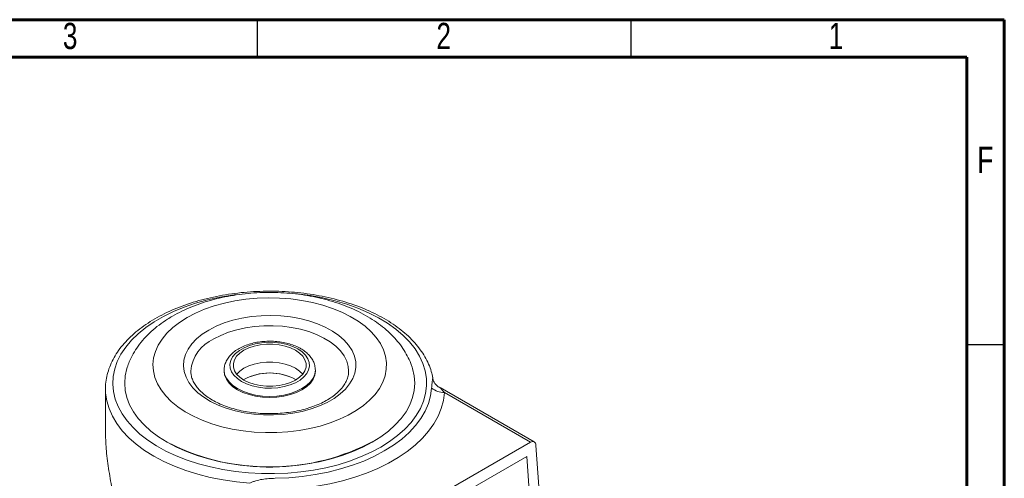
# Model space of a CAD drawing. Header units: inches. Extents: x 0.6 to 16.3, y 0.2 to 11.5.
# Tile 6 of 6: x 11.2 to 16.3, y 9.1 to 11.5. Entities that reach past the tile are written whole.
import ezdxf

# ---------------------------------------------------------------- set-up
doc = ezdxf.new("R2010")
doc.units = ezdxf.units.IN
doc.header["$MEASUREMENT"] = 0
doc.styles.add('SLDTEXTSTYLE0', font='TXT', dxfattribs={"width": 0.75})

msp = doc.modelspace()

# ---------------------------------------------------------------- linework, layer by layer
at = {"color": 7, "linetype": 'Continuous', "lineweight": 60}
for p, q in [((0.59055118, 11.49606299), (16.33858268, 11.49606299)), ((16.33858268, 11.49606299), (16.33858268, 0.19685039)), ((0.78740157, 11.2992126), (16.14173228, 11.2992126)), ((16.14173228, 11.2992126), (16.14173228, 0.39370079))]:
    msp.add_line(p, q, dxfattribs=at)
at = {"color": 7, "linetype": 'Continuous', "lineweight": 30}
for p, q in [((12.4015748, 11.49606299), (12.4015748, 11.2992126)), ((14.37007874, 11.49606299), (14.37007874, 11.2992126)), ((16.33858268, 9.78346457), (16.14173228, 9.78346457))]:
    msp.add_line(p, q, dxfattribs=at)
at = {"color": 7, "linetype": 'Continuous', "lineweight": 15}
for p, q in [((12.70806294, 9.65200484), (12.70808205, 9.65025516)), ((12.22731282, 9.65025516), (12.22731282, 9.64397408)), ((12.33171536, 9.60077887), (12.32841926, 9.5988288)), ((12.6036795, 9.60077887), (12.6069756, 9.5988288)), ((12.70808205, 9.64397408), (12.70808205, 9.65025516)), ((11.60231282, 9.54975783), (11.60232278, 9.55215579)), ((11.60231282, 9.54975783), (11.60231282, 9.31669547)), ((13.36538871, 9.55705604), (13.36672482, 9.55651802)), ((13.86110957, 9.27144416), (13.36564405, 9.55747032)), ((13.8411836, 9.26994224), (13.38828237, 9.53139656)), ((13.8411836, 9.26994224), (12.95240477, 8.75686115)), ((13.93460729, 8.37327614), (13.87075939, 9.2528634)), ((13.82184807, 9.19474398), (12.98066296, 8.70913815)), ((13.87779087, 8.42405977), (13.82184807, 9.19474398))]:
    msp.add_line(p, q, dxfattribs=at)
at = {"color": 8, "linetype": 'Continuous', "lineweight": 15, "flags": 128}
for points in [[(12.28972806, 10.04734896), (12.27044861, 10.04475608), (12.20394262, 10.03360185), (12.13928667, 10.0192741), (12.0769343, 10.00187331), (12.01732284, 9.98152154), (11.96087044, 9.95836155), (11.90797307, 9.93255578), (11.85900176, 9.90428524), (11.81430002, 9.87374824), (11.77418138, 9.84115896), (11.73892727, 9.806746), (11.70878495, 9.77075074), (11.68396586, 9.73342566), (11.66464408, 9.69503257), (11.65095515, 9.65584077), (11.64299507, 9.61612515), (11.64081969, 9.57616431), (11.64444427, 9.53623852), (11.65384337, 9.49662786), (11.66895107, 9.45761015), (11.68966141, 9.41945907), (11.71582911, 9.38244223), (11.74727063, 9.34681928), (11.78376542, 9.31284008), (11.8250575, 9.28074298), (11.87085724, 9.25075311), (11.92084339, 9.22308083), (11.97466532, 9.19792024), (12.03194552, 9.17544782), (12.09228221, 9.15582121), (12.15525216, 9.13917806), (12.2204137, 9.12563513), (12.28730975, 9.11528739), (12.35547109, 9.10820744), (12.42441962, 9.10444494), (12.49367171, 9.10402627), (12.56274161, 9.10695438), (12.63114485, 9.11320872), (12.69840161, 9.12274542), (12.76404016, 9.1354976), (12.82760007, 9.1513758), (12.88863552, 9.17026865), (12.9467184, 9.19204363), (13.00144129, 9.21654801), (13.05242035, 9.24360989), (13.05242035, 9.24360989)], [(13.05242035, 9.24360989), (13.09929799, 9.27303948), (13.14174542, 9.30463033), (13.17946488, 9.33816086), (13.2121918, 9.37339588), (13.23969663, 9.41008823), (13.26178644, 9.44798056), (13.27830629, 9.48680706), (13.28914029, 9.52629541), (13.29421247, 9.56616862), (13.29348724, 9.606147), (13.28696968, 9.64595013), (13.27470552, 9.68529884), (13.25678078, 9.72391711), (13.23332118, 9.76153406), (13.20449129, 9.79788584), (13.17049331, 9.83271747), (13.13156573, 9.86578463), (13.08798158, 9.89685537), (13.04004659, 9.92571176), (12.98809698, 9.95215138), (12.93249715, 9.9759888), (12.87363707, 9.99705679), (12.81192962, 10.01520759), (12.74780763, 10.03031388), (12.68172087, 10.04226971), (12.61413289, 10.0509912), (12.60557775, 10.05185307)], [(12.70808205, 9.65025516), (12.70512251, 9.62854658), (12.69631679, 9.60737254), (12.68188169, 9.58725441), (12.66217267, 9.56868757), (12.63767502, 9.55212919), (12.60899196, 9.537987), (12.57682976, 9.52660922), (12.54198036, 9.51827602), (12.50530187, 9.51319258), (12.46769743, 9.51148408), (12.43009299, 9.51319258), (12.3934145, 9.51827602), (12.3585651, 9.52660922), (12.3264029, 9.537987), (12.29771984, 9.55212919), (12.27322219, 9.56868757), (12.25351317, 9.58725441), (12.23907808, 9.60737254), (12.23027235, 9.62854658), (12.22731618, 9.64952116)], [(12.36257764, 9.05388134), (12.29193275, 9.0605947), (12.22249091, 9.07065623), (12.15472744, 9.08399707), (12.08910616, 9.10052591), (12.02607622, 9.12012961), (11.96606906, 9.14267399), (11.90949539, 9.16800475), (11.85674246, 9.19594849), (11.80817133, 9.22631395), (11.76411447, 9.25889329), (11.72487343, 9.29346352), (11.6907168, 9.329788), (11.66187838, 9.36761812), (11.63855556, 9.40669493), (11.62090797, 9.44675096), (11.60905641, 9.48751205), (11.603082, 9.52869919), (11.60231282, 9.54975783)]]:
    msp.add_lwpolyline(points, dxfattribs=at)
at = {"color": 7, "linetype": 'Continuous', "lineweight": 15, "flags": 128}
for points in [[(12.0325548, 9.92658199), (11.99258888, 9.90116475), (11.95705892, 9.87363941), (11.92629666, 9.84426297), (11.90058931, 9.81330971), (11.8801769, 9.78106864), (11.86525, 9.74784077), (11.855948, 9.71393636), (11.85235774, 9.67967194), (11.85451274, 9.64536745), (11.86239287, 9.61134318), (11.87592458, 9.57791679), (11.8949815, 9.54540039), (11.91938572, 9.51409757), (11.94890938, 9.48430059), (11.98327683, 9.45628766), (12.02216718, 9.43032034), (12.06521732, 9.40664107), (12.11202531, 9.38547094), (12.16215412, 9.3670076), (12.2151357, 9.35142345), (12.27047539, 9.33886399), (12.32765648, 9.32944648), (12.3861451, 9.32325886), (12.44539515, 9.3203589), (12.50485343, 9.32077366), (12.56396479, 9.32449929), (12.62217734, 9.33150098), (12.67894754, 9.34171338), (12.73374536, 9.35504113), (12.78605916, 9.3713598), (12.83540051, 9.39051701), (12.88130871, 9.41233391), (12.92335513, 9.43660679), (12.9611472, 9.46310903), (12.99433206, 9.49159318), (13.02259988, 9.5217933), (13.04568672, 9.5534274), (13.06337703, 9.58620015), (13.07550564, 9.61980553), (13.08195931, 9.65392979), (13.08267778, 9.68825433), (13.07765435, 9.72245866), (13.06693591, 9.75622342), (13.05062255, 9.78923336), (13.02886657, 9.82118028), (13.0018711, 9.85176589), (12.9698882, 9.88070464), (12.93321648, 9.90772632), (12.89219833, 9.93257864), (12.84721674, 9.95502956), (12.79869167, 9.97486946), (12.7470762, 9.99191311), (12.69285224, 10.00600136), (12.63652608, 10.01700269), (12.57862361, 10.02481438), (12.51968545, 10.02936349), (12.46026189, 10.03060754), (12.40090775, 10.02853492), (12.34217722, 10.02316499), (12.28461863, 10.01454788), (12.2287694, 10.00276405), (12.17515097, 9.98792351), (12.12426397, 9.97016483), (12.07658352, 9.94965382), (12.0325548, 9.92658199)], [(12.14650777, 9.86079834), (12.18521423, 9.88072588), (12.2276033, 9.89797643), (12.27312235, 9.91232508), (12.32117799, 9.92358478), (12.37114374, 9.93160875), (12.42236821, 9.93629237), (12.47418361, 9.9375746), (12.52591446, 9.93543872), (12.57688636, 9.92991256), (12.62643481, 9.92106818), (12.67391388, 9.90902087), (12.71870461, 9.89392768), (12.76022307, 9.87598539), (12.79792801, 9.85542789), (12.83132789, 9.83252319), (12.8599873, 9.80756988), (12.8835326, 9.78089326), (12.90165686, 9.75284111), (12.91412379, 9.72377913), (12.92077087, 9.69408619), (12.92151145, 9.66414937), (12.91633587, 9.63435896), (12.90531159, 9.60510332), (12.88858235, 9.57676383), (12.86636623, 9.54970994), (12.83895286, 9.52429436), (12.8066996, 9.50084839), (12.77002693, 9.47967771), (12.72941293, 9.4610583), (12.68538707, 9.4452329), (12.63852329, 9.4324078), (12.58943254, 9.42275022), (12.53875478, 9.41638604), (12.48715068, 9.41339824), (12.43529298, 9.41382577), (12.38385772, 9.41766304), (12.33351544, 9.42486005), (12.28492243, 9.43532296), (12.23871216, 9.44891538), (12.19548708, 9.4654601), (12.15581067, 9.48474144), (12.12020018, 9.50650804), (12.08911985, 9.53047614), (12.06297485, 9.55633327), (12.04210604, 9.58374236), (12.02678546, 9.61234607), (12.01721284, 9.64177152), (12.01351297, 9.6716351), (12.0157341, 9.7015475), (12.02384726, 9.73111876), (12.03774668, 9.75996337), (12.05725117, 9.7877053), (12.08210646, 9.81398289), (12.11198851, 9.83845357), (12.14650777, 9.86079834)], [(12.88345683, 9.64562471), (12.88123177, 9.66882701), (12.87323741, 9.69688772), (12.85955016, 9.72420564), (12.84036215, 9.75039729), (12.81594275, 9.77509498), (12.78663475, 9.79795203), (12.75284956, 9.81864756), (12.71506147, 9.83689106), (12.67380093, 9.85242643), (12.62964714, 9.86503559), (12.58321994, 9.87454152), (12.53517106, 9.8808108), (12.48617499, 9.8837554), (12.43691954, 9.88333401), (12.38809614, 9.87955252), (12.34039017, 9.87246403), (12.29447131, 9.86216804), (12.25098417, 9.84880908), (12.21053921, 9.83257469), (12.17370419, 9.81369277)], [(12.61591789, 9.76094535), (12.58950007, 9.77386202), (12.55975979, 9.78409234), (12.52750829, 9.79135726), (12.49362531, 9.79545861), (12.45903508, 9.79628451), (12.42468114, 9.79381244), (12.39150057, 9.78810983), (12.36039845, 9.77933223), (12.33222317, 9.76771907), (12.30774327, 9.75358712), (12.28762651, 9.73732188), (12.27242161, 9.71936701), (12.26254332, 9.70021227), (12.25826111, 9.68038016), (12.25969177, 9.66041165), (12.26679629, 9.64085142), (12.27938086, 9.62223303), (12.29710222, 9.60506433), (12.31947697, 9.58981365), (12.34589479, 9.57689698), (12.37563507, 9.56666665), (12.40788657, 9.55940173), (12.44176955, 9.55530038), (12.47635978, 9.55447448), (12.51071372, 9.55694655), (12.54389429, 9.56264916), (12.57499641, 9.57142676), (12.60317169, 9.58303992), (12.62765159, 9.59717187), (12.64776836, 9.61343711), (12.66297325, 9.63139198), (12.67285154, 9.65054672), (12.67713375, 9.67037883), (12.67570309, 9.69034734), (12.66859858, 9.70990757), (12.656014, 9.72852597), (12.63829264, 9.74569466), (12.61591789, 9.76094535)], [(12.33171536, 9.59687872), (12.35739427, 9.5844398), (12.38642469, 9.57476404), (12.41792454, 9.56814544), (12.45093671, 9.56478508), (12.48445815, 9.56478508), (12.51747032, 9.56814544), (12.54897017, 9.57476404), (12.57800059, 9.5844398), (12.6036795, 9.59687872), (12.62522667, 9.61170284), (12.64198739, 9.62846174), (12.6534524, 9.64664622), (12.65927333, 9.66570374), (12.65927333, 9.68505525), (12.6534524, 9.70411278), (12.64198739, 9.72229725), (12.62522667, 9.73905616), (12.6036795, 9.75388028), (12.57800059, 9.76631919), (12.54897017, 9.77599495), (12.51747032, 9.78261356), (12.48445815, 9.78597391), (12.45093671, 9.78597391), (12.41792454, 9.78261356), (12.38642469, 9.77599495), (12.35739427, 9.76631919), (12.33171536, 9.75388028), (12.31016819, 9.73905616), (12.29340747, 9.72229725), (12.28194246, 9.70411278), (12.27612153, 9.68505525), (12.27612153, 9.66570374), (12.28194246, 9.64664622), (12.29340747, 9.62846174), (12.31016819, 9.61170284), (12.33171536, 9.59687872)], [(13.21832466, 9.66439575), (13.22030729, 9.65816649), (13.22900943, 9.6200082), (13.23191751, 9.58155728), (13.22900943, 9.54310635), (13.22030729, 9.50494807), (13.20587735, 9.46737282), (13.1858294, 9.43066659), (13.16031604, 9.39510872), (13.12953144, 9.36096984), (13.09370987, 9.32850977), (13.05312398, 9.29797554), (13.00808263, 9.26959954), (12.95892863, 9.24359772), (12.90603606, 9.22016799), (12.84980747, 9.19948864), (12.79067079, 9.18171706), (12.72907609, 9.16698851), (12.66549214, 9.15541508), (12.60040286, 9.14708485), (12.5343036, 9.14206122), (12.46769743, 9.14038241), (12.40109126, 9.14206122), (12.33499201, 9.14708485), (12.26990272, 9.15541508), (12.20631877, 9.16698851), (12.14472407, 9.18171706), (12.08558739, 9.19948864), (12.0293588, 9.22016799), (11.97646623, 9.24359772), (11.92731223, 9.26959954), (11.88227088, 9.29797554), (11.84168499, 9.32850977), (11.80586342, 9.36096984), (11.77507882, 9.39510872), (11.74956546, 9.43066659), (11.72951752, 9.46737282), (11.71508757, 9.50494807), (11.70638544, 9.54310635), (11.70347735, 9.58155728), (11.70638544, 9.6200082), (11.71508757, 9.65816649), (11.71718439, 9.66473984)], [(12.33171536, 9.65966403), (12.31016819, 9.64483991), (12.29356162, 9.62827137)], [(12.33171536, 9.65966403), (12.31016819, 9.64483991), (12.29356162, 9.62827137)], [(12.64183324, 9.62827137), (12.62522667, 9.64483991), (12.6036795, 9.65966403), (12.57800059, 9.67210294), (12.54897017, 9.6817787), (12.51747032, 9.68839731), (12.48445815, 9.69175766), (12.45093671, 9.69175766), (12.41792454, 9.68839731), (12.38642469, 9.6817787), (12.35739427, 9.67210294), (12.33171536, 9.65966403)], [(12.64183324, 9.62827137), (12.62522667, 9.64483991), (12.6036795, 9.65966403), (12.57800059, 9.67210294), (12.54897017, 9.6817787), (12.51747032, 9.68839731), (12.48445815, 9.69175766), (12.45093671, 9.69175766), (12.41792454, 9.68839731), (12.38642469, 9.6817787), (12.35739427, 9.67210294), (12.33171536, 9.65966403)], [(12.22731282, 9.64397408), (12.23027235, 9.6222655), (12.23907808, 9.60109146), (12.25351317, 9.58097333), (12.27322219, 9.56240648), (12.29771984, 9.54584811), (12.3264029, 9.53170591), (12.3585651, 9.52032814), (12.3934145, 9.51199494), (12.43009299, 9.5069115), (12.46769743, 9.505203), (12.50530187, 9.5069115), (12.54198036, 9.51199494), (12.57682976, 9.52032814), (12.60899196, 9.53170591), (12.63767502, 9.54584811), (12.66217267, 9.56240648), (12.68188169, 9.58097333), (12.69631679, 9.60109146), (12.70512251, 9.6222655), (12.70808205, 9.64397408), (12.70808205, 9.64397408)], [(12.49717993, 9.07957255), (12.56818751, 9.08270427), (12.63849604, 9.08924105), (12.70761642, 9.0991374), (12.77506784, 9.11232449), (12.84038108, 9.12871059), (12.90310178, 9.14818169), (12.96279365, 9.17060236), (13.01904144, 9.19581663), (13.07145387, 9.2236491), (13.11966634, 9.25390615), (13.16334347, 9.28637731), (13.20218142, 9.32083669), (13.23591002, 9.35704458), (13.26429464, 9.39474911), (13.28713782, 9.43368799), (13.30428067, 9.47359034), (13.31560393, 9.51417859), (13.32102882, 9.55517039)], [(13.38828237, 9.53139656), (13.38289713, 9.4894934), (13.37179759, 9.44796652), (13.35505306, 9.4070752), (13.33276809, 9.36707476), (13.30508181, 9.32821495), (13.27216709, 9.29073841), (13.23422946, 9.25487912), (13.19150577, 9.22086099), (13.14426278, 9.18889641), (13.09279548, 9.15918497), (13.03742521, 9.13191217), (12.97849769, 9.10724831), (12.91638085, 9.08534738), (12.85146254, 9.06634612), (12.78414808, 9.05036317), (12.71485777, 9.03749833), (12.64402426, 9.02783192), (12.5720898, 9.02142429), (12.49950354, 9.01831546)]]:
    msp.add_lwpolyline(points, dxfattribs=at)
at = {"color": 7, "linetype": 'Continuous', "lineweight": 15}
for centre, radius, start, end in [((12.25360777, 9.62780733), 0.20233136, 113.26064159, 175.39977787), ((12.46786091, 9.34410121), 0.29039648, 62.11486118, 118.69694817), ((12.46753396, 9.34410121), 0.29039648, 61.30305183, 117.88513882), ((13.38932855, 9.64136945), 0.10997786, 231.60849559, 269.45495831), ((12.46617286, 10.30556582), 1.16702412, 243.55277971, 298.20076784)]:
    msp.add_arc(centre, radius, start, end, dxfattribs=at)
msp.add_ellipse((13.84356298, 9.23716324), major_axis=(0.01643684, 0.03486165), ratio=0.6252609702, start_param=5.4457534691, end_param=7.0165497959, dxfattribs=at)
for points, knots in [([(13.3271221, 9.60910968), (13.32474775, 9.62038127), (13.31956698, 9.64497568), (13.30546225, 9.6821104), (13.28615327, 9.72043477), (13.26179154, 9.75773282), (13.23265768, 9.79380875), (13.19885356, 9.82842695), (13.16059548, 9.86135703), (13.11812946, 9.89237931), (13.07174099, 9.9212957), (13.02174064, 9.9479308), (12.96845461, 9.9721336), (12.91221956, 9.99377444), (12.85337798, 10.01274268), (12.7922821, 10.02894287), (12.72929338, 10.04229407), (12.66478169, 10.05272968), (12.5991241, 10.06019763), (12.53270336, 10.06466064), (12.46590605, 10.06609649), (12.39912122, 10.06449815), (12.33273815, 10.05987403), (12.26714356, 10.05224787), (12.20271881, 10.04165829), (12.13983794, 10.02815817), (12.07886636, 10.01181404), (12.02015937, 9.99270535), (11.96406092, 9.97092373), (11.91090299, 9.94657243), (11.86100549, 9.91976619), (11.81467681, 9.89063192), (11.77221866, 9.85931393), (11.73392286, 9.82597746), (11.70006676, 9.79081505), (11.67090999, 9.75404973), (11.64666238, 9.71594008), (11.62755248, 9.67677828), (11.61350343, 9.6368732), (11.60527154, 9.59654549), (11.60175588, 9.56826433), (11.6024761, 9.5535783), (11.60253539, 9.55236932)], [0, 0, 0, 0, 0.0210471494, 0.0459244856, 0.0709700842, 0.0962195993, 0.1216719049, 0.1472977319, 0.1730533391, 0.1988933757, 0.2247791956, 0.2506817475, 0.2765780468, 0.3024591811, 0.3283212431, 0.3541636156, 0.3799877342, 0.4057962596, 0.4315925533, 0.4573803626, 0.4831636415, 0.5089464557, 0.5347322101, 0.5605244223, 0.5863272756, 0.6121449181, 0.6379813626, 0.663840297, 0.6897247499, 0.7156365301, 0.7415753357, 0.7675374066, 0.7935136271, 0.8194795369, 0.8454042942, 0.8712455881, 0.8969527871, 0.9224760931, 0.9477813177, 0.9728655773, 0.9977662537, 1, 1, 1, 1]), ([(13.21775729, 9.66470329), (13.21682224, 9.66795573), (13.21187334, 9.68516983), (13.1981209, 9.71514433), (13.17646441, 9.7543587), (13.14967663, 9.79204732), (13.11830714, 9.82818362), (13.08228587, 9.86250517), (13.04181661, 9.89475641), (12.99716768, 9.92464811), (12.94872694, 9.95191268), (12.89695802, 9.97632371), (12.84234455, 9.99772107), (12.78535278, 10.01600389), (12.72640369, 10.03111634), (12.66589432, 10.04302474), (12.60420773, 10.05170774), (12.54171887, 10.05715175), (12.47879834, 10.059349), (12.4158162, 10.05829658), (12.35314415, 10.05399687), (12.29115079, 10.04645687), (12.23019598, 10.03568848), (12.17063805, 10.02169744), (12.11280593, 10.00451252), (12.05713222, 9.98406967), (12.00426804, 9.9609052), (11.97169234, 9.94301533), (11.95563797, 9.93419862)], [0, 0, 0, 0, 0.0082953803, 0.0439046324, 0.0800961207, 0.1170522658, 0.1548805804, 0.1935897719, 0.2330822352, 0.2731757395, 0.3136515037, 0.3543068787, 0.3949590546, 0.4355251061, 0.4759730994, 0.5163011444, 0.5565257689, 0.5966740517, 0.6367788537, 0.6768761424, 0.7169994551, 0.7571787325, 0.7974526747, 0.8378590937, 0.8784328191, 0.9192017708, 0.9601800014, 1, 1, 1, 1]), ([(11.95563797, 9.93419862), (11.9468846, 9.92899688), (11.92201038, 9.91421526), (11.88377405, 9.88747566), (11.84250444, 9.8531701), (11.80580857, 9.81613227), (11.77403695, 9.7768419), (11.74785201, 9.73565456), (11.72891656, 9.69840275), (11.72100207, 9.6743254), (11.71797585, 9.66511909)], [0, 0, 0, 0, 0.0779490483, 0.2215056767, 0.3649845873, 0.5071827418, 0.6471370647, 0.7840296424, 0.9174206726, 1, 1, 1, 1]), ([(12.63130126, 9.76246867), (12.62651448, 9.76509816), (12.61280509, 9.77262904), (12.58770708, 9.78295778), (12.55570718, 9.79240912), (12.521859, 9.79879918), (12.48693191, 9.80209029), (12.45161931, 9.80223086), (12.41663566, 9.79922352), (12.38267646, 9.79310398), (12.35041555, 9.78393947), (12.32049239, 9.77181451), (12.29353864, 9.75682585), (12.27020617, 9.73911232), (12.25128717, 9.71893921), (12.23725116, 9.69678742), (12.22946716, 9.67349417), (12.22639233, 9.65732694), (12.2273461, 9.64943493), (12.22736234, 9.64930052)], [0, 0, 0, 0, 0.0347577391, 0.0995465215, 0.1641726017, 0.2286076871, 0.2928865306, 0.3570988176, 0.4213546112, 0.4857355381, 0.550361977, 0.6153492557, 0.6807725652, 0.7465791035, 0.8122217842, 0.876709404, 0.9390237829, 0.9989614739, 1, 1, 1, 1]), ([(12.70755091, 9.65243826), (12.70735786, 9.65805668), (12.70690446, 9.67125222), (12.70022223, 9.69141755), (12.68885734, 9.71230879), (12.67271664, 9.73172468), (12.65349823, 9.74867532), (12.63832665, 9.75810304), (12.63130126, 9.76246867)], [0, 0, 0, 0, 0.12805445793, 0.30075124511, 0.47523035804, 0.65470039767, 0.84010452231, 1, 1, 1, 1]), ([(12.88309039, 9.64530279), (12.88299316, 9.63881946), (12.88277579, 9.62432513), (12.8763685, 9.60186108), (12.86493764, 9.57811856), (12.84856376, 9.5551592), (12.82773949, 9.53326539), (12.80262844, 9.5126155), (12.77345455, 9.49342688), (12.74049734, 9.47595645), (12.70411646, 9.46046538), (12.66473506, 9.4471959), (12.62282759, 9.43635922), (12.57891626, 9.42813071), (12.53355857, 9.42264449), (12.48733616, 9.41999075), (12.44084525, 9.42021447), (12.39469028, 9.42331461), (12.34947249, 9.42924306), (12.30578089, 9.43790458), (12.26418123, 9.44915747), (12.22520941, 9.46281342), (12.1893608, 9.47863802), (12.15707713, 9.49635312), (12.12873238, 9.51564271), (12.10462067, 9.5361583), (12.08494793, 9.55754282), (12.06975608, 9.57947634), (12.05916691, 9.60175576), (12.05289446, 9.6232874), (12.05243262, 9.63736412), (12.05221467, 9.64400699)], [0, 0, 0, 0, 0.0310622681, 0.0694437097, 0.1065950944, 0.1423474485, 0.1771937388, 0.2115877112, 0.2458105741, 0.2800043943, 0.3142314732, 0.3485304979, 0.382910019, 0.4173628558, 0.4518740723, 0.4864251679, 0.5209961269, 0.5555657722, 0.5901067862, 0.6245981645, 0.6590193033, 0.6933511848, 0.7275789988, 0.7616973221, 0.7957196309, 0.8296947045, 0.8636938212, 0.8978855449, 0.9325679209, 0.9681784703, 1, 1, 1, 1]), ([(13.32102882, 9.55517039), (13.32163654, 9.5641895), (13.32277657, 9.5811087), (13.32543629, 9.59907055), (13.32781881, 9.60792412), (13.32716903, 9.60912954), (13.32698985, 9.60946195)], [0, 0, 0, 0, 0.3668525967, 0.6881886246, 0.9140143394, 1, 1, 1, 1]), ([(13.36654054, 9.55620611), (13.36294781, 9.55807604), (13.35411104, 9.56267537), (13.34305709, 9.5731267), (13.33371146, 9.58572045), (13.32781666, 9.59818116), (13.32632798, 9.60565962), (13.32563393, 9.60914622)], [0, 0, 0, 0, 0.1520987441, 0.3741061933, 0.5911180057, 0.8093716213, 1, 1, 1, 1]), ([(11.63832658, 9.01367608), (11.63214202, 9.04864088), (11.61958773, 9.11961737), (11.60534554, 9.22219046), (11.60338711, 9.28577479), (11.60243463, 9.31669907)], [0, 0, 0, 0, 0.3327625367, 0.6754885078, 1, 1, 1, 1]), ([(12.36257764, 9.05388134), (12.36743018, 9.05615674), (12.37247643, 9.05838433), (12.38293953, 9.06251786), (12.38837243, 9.06443235), (12.40486099, 9.06952533), (12.41622813, 9.0720956), (12.43915384, 9.07590063), (12.45072016, 9.07715798), (12.47392844, 9.07887737), (12.48554955, 9.07934058), (12.49717993, 9.07957255)], [0, 0, 0, 0, 0.125, 0.125, 0.25, 0.25, 0.5, 0.5, 0.75, 0.75, 1, 1, 1, 1])]:
    msp.add_open_spline(points, degree=3, knots=knots, dxfattribs=at)
at = {"color": 8, "linetype": 'Continuous', "lineweight": 15}
msp.add_open_spline([(13.36672482, 9.55651802), (13.366771, 9.55650001), (13.36870514, 9.55574568), (13.37394741, 9.54668254), (13.38309731, 9.5369256), (13.38828237, 9.53139656)], degree=3, knots=[0, 0, 0, 0, 0.0104876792, 0.4392648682, 1, 1, 1, 1], dxfattribs=at)

# ---------------------------------------------------------------- texts
at = {"color": 7, "linetype": 'Continuous', "lineweight": 0, "char_height": 0.13779528, "attachment_point": 2, "style": 'SLDTEXTSTYLE0'}
for s, insert in [('3', (11.41593531, 11.47935947)), ('2', (13.38443925, 11.47935947)), ('1', (15.45136838, 11.47935947)), ('F', (16.23872211, 10.82634155))]:
    msp.add_mtext(s, dxfattribs=dict(at, insert=insert))

doc.saveas('drawing.dxf')
